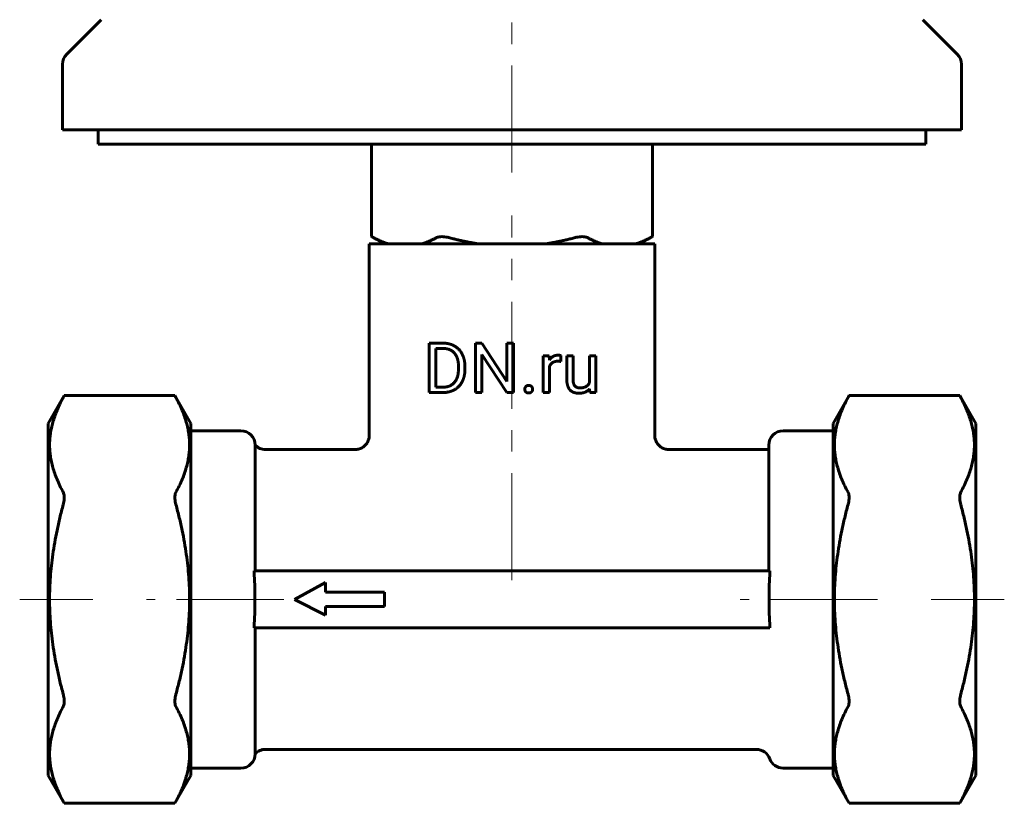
# Model space of a CAD drawing. Header units: millimetres. Extents: x 69 to 138, y 110 to 232.
# Tile 1 of 11: x 69 to 138, y 110 to 165. Entities that reach past the tile are written whole.
import ezdxf

# ---------------------------------------------------------------- set-up
doc = ezdxf.new("R2010")
doc.units = ezdxf.units.MM
doc.linetypes.add('K5LT_AXLED', pattern=[12, 7.5, -1.5, 1.5, -1.5])
doc.linetypes.add('K5LT_BASIC', pattern=[0])
doc.layers.add('Системный слой (1)', color=7, linetype='Continuous', true_color=0x6c6c6c)

# ---------------------------------------------------------------- blocks, each defined once
blk = doc.blocks.new('U0')
at = {"layer": 'Системный слой (1)', "color": 143, "linetype": 'K5LT_BASIC', "lineweight": 60, "true_color": 0x33acca}
for p, q in [((86.332, 134.485), (92.604, 134.485)), ((114.604, 134.485), (121.603, 134.485))]:
    blk.add_line(p, q, dxfattribs=at)
blk = doc.blocks.new('U1')
at = {"layer": 'Системный слой (1)', "color": 143, "linetype": 'K5LT_BASIC', "lineweight": 60, "true_color": 0x33acca}
for p, q in [((74.603, 155.885), (103.603, 155.885)), ((103.603, 155.885), (132.603, 155.885))]:
    blk.add_line(p, q, dxfattribs=at)

msp = doc.modelspace()

# ---------------------------------------------------------------- linework, layer by layer
at = {"layer": 'Системный слой (1)', "color": 30, "linetype": 'K5LT_AXLED', "lineweight": 18, "true_color": 0xff8000}
for p, q in [((103.603, 153.885), (103.603, 166.885)), ((103.603, 125.339), (103.603, 150.885)), ((74.226, 123.985), (69.103, 123.985)), ((87.603, 123.985), (77.981, 123.985)), ((129.226, 123.985), (119.603, 123.985)), ((138.103, 123.985), (132.981, 123.985))]:
    msp.add_line(p, q, dxfattribs=at)
at = {"layer": 'Системный слой (1)', "color": 143, "linetype": 'K5LT_BASIC', "lineweight": 60, "true_color": 0x33acca}
for p, q in [((74.81, 164.592), (72.396, 162.178)), ((132.396, 164.592), (134.81, 162.178)), ((72.103, 156.885), (72.103, 161.471)), ((135.103, 156.885), (135.103, 161.471)), ((72.103, 156.885), (135.103, 156.885)), ((74.603, 155.885), (74.603, 156.885)), ((132.603, 155.885), (132.603, 156.885)), ((93.758, 149.396), (93.758, 155.885)), ((113.449, 149.396), (113.449, 155.885)), ((94.643, 148.885), (93.758, 149.396)), ((112.564, 148.885), (113.449, 149.396)), ((93.603, 135.485), (93.603, 148.885)), ((93.603, 148.885), (113.603, 148.885)), ((113.604, 135.486), (113.603, 148.885)), ((97.801, 141.935), (97.801, 138.475)), ((97.801, 141.935), (98.778, 141.935)), ((98.257, 141.563), (98.789, 141.563)), ((98.257, 141.563), (98.257, 138.847)), ((101.042, 141.935), (101.042, 138.475)), ((101.042, 141.935), (101.501, 141.935)), ((101.501, 141.935), (103.248, 139.257)), ((103.248, 141.935), (103.248, 139.257)), ((103.248, 141.935), (103.702, 141.935)), ((103.702, 141.935), (103.702, 138.475)), ((101.501, 141.142), (101.501, 138.475)), ((101.501, 141.142), (103.244, 138.475)), ((105.788, 141.046), (106.216, 141.046)), ((105.788, 141.046), (105.788, 138.475)), ((106.216, 141.046), (106.223, 140.75)), ((107.031, 141.062), (107.031, 140.653)), ((107.446, 141.046), (107.446, 139.374)), ((107.446, 141.046), (107.885, 141.046)), ((107.885, 141.046), (107.885, 139.385)), ((109.031, 141.046), (109.471, 141.046)), ((109.031, 141.046), (109.031, 139.176)), ((109.471, 141.046), (109.471, 138.475)), ((99.852, 140.313), (99.852, 140.111)), ((100.304, 140.322), (100.304, 140.1)), ((106.228, 140.301), (106.228, 138.475)), ((98.257, 138.847), (98.737, 138.847)), ((109.043, 138.73), (109.053, 138.475)), ((71.103, 136.32), (72.226, 138.264)), ((72.226, 138.264), (79.981, 138.264)), ((81.103, 136.32), (79.981, 138.264)), ((80.053, 138.13), (79.981, 138.264)), ((97.801, 138.475), (98.759, 138.475)), ((101.042, 138.475), (101.501, 138.475)), ((103.244, 138.475), (103.702, 138.475)), ((105.788, 138.475), (106.228, 138.475)), ((109.053, 138.475), (109.471, 138.475)), ((126.103, 136.32), (127.226, 138.264)), ((134.981, 138.264), (127.226, 138.264)), ((136.103, 136.32), (134.981, 138.264)), ((135.053, 138.13), (134.981, 138.264)), ((71.103, 111.65), (71.103, 136.32)), ((81.103, 136.32), (81.103, 111.65)), ((126.103, 136.32), (126.103, 111.65)), ((136.103, 111.65), (136.103, 136.32)), ((81.103, 135.801), (84.603, 135.801)), ((93.604, 135.485), (93.604, 135.485)), ((122.603, 135.801), (126.103, 135.801)), ((85.603, 125.985), (85.603, 134.801)), ((121.603, 134.801), (121.603, 125.985)), ((121.682, 125.985), (85.525, 125.985)), ((90.53, 125.162), (88.367, 123.989)), ((90.53, 124.489), (90.53, 125.162)), ((94.661, 124.489), (90.53, 124.489)), ((94.661, 123.489), (94.661, 124.489)), ((88.367, 123.989), (90.53, 122.893)), ((90.53, 123.489), (94.661, 123.489)), ((90.53, 122.893), (90.53, 123.489)), ((121.682, 121.985), (85.525, 121.985)), ((85.603, 113.17), (85.603, 121.985)), ((86.332, 113.485), (120.724, 113.485)), ((81.103, 112.17), (84.603, 112.17)), ((122.603, 112.17), (126.103, 112.17)), ((71.103, 111.65), (72.226, 109.706)), ((81.103, 111.65), (79.981, 109.706)), ((126.103, 111.65), (127.226, 109.706)), ((136.103, 111.65), (134.981, 109.706)), ((72.153, 109.84), (72.226, 109.706)), ((79.981, 109.706), (80.053, 109.84)), ((127.153, 109.84), (127.226, 109.706)), ((134.981, 109.706), (135.053, 109.84)), ((72.226, 109.706), (79.981, 109.706)), ((134.981, 109.706), (127.226, 109.706))]:
    msp.add_line(p, q, dxfattribs=at)
for centre, start, end in [((73.103, 161.471), 135, 180), ((134.103, 161.471), 0, 45), ((84.603, 134.801), 0, 90), ((122.603, 134.801), 90, 180), ((86.332, 135.485), 223.1963, 270), ((84.603, 113.17), 270, 0), ((86.332, 112.485), 90, 136.8037), ((120.724, 112.485), 20.01402, 90), ((122.603, 113.17), 200.01402, 270)]:
    msp.add_arc(centre, 1, start, end, dxfattribs=at)
for points, knots in [([(93.758, 149.396), (93.758, 149.396), (93.789, 149.38), (93.862, 149.342), (93.876, 149.334), (93.892, 149.326)], [0.17453912, 0.17453912, 0.17453912, 0.17453912, 0.21637042, 0.21637042, 0.22569962, 0.22569962, 0.22569962, 0.22569962]), ([(98.315, 149.326), (98.33, 149.334), (98.348, 149.342), (98.449, 149.38), (98.56, 149.396), (98.801, 149.396), (98.943, 149.38), (99.117, 149.342), (99.149, 149.334), (99.181, 149.326)], [0.1233872, 0.1233872, 0.1233872, 0.1233872, 0.1327164, 0.1327164, 0.1745434, 0.1745434, 0.2163704, 0.2163704, 0.2256996, 0.2256996, 0.2256996, 0.2256996]), ([(108.026, 149.326), (108.058, 149.334), (108.089, 149.342), (108.263, 149.38), (108.405, 149.396), (108.647, 149.396), (108.758, 149.38), (108.859, 149.342), (108.876, 149.334), (108.892, 149.326)], [0.1233872, 0.1233872, 0.1233872, 0.1233872, 0.1327164, 0.1327164, 0.1745434, 0.1745434, 0.2163704, 0.2163704, 0.2256996, 0.2256996, 0.2256996, 0.2256996]), ([(113.315, 149.326), (113.33, 149.334), (113.345, 149.342), (113.418, 149.38), (113.449, 149.396), (113.449, 149.396)], [0.12338717, 0.12338717, 0.12338717, 0.12338717, 0.13271636, 0.13271636, 0.17453872, 0.17453872, 0.17453872, 0.17453872]), ([(72.226, 138.264), (72.226, 138.264), (72.21, 138.235), (72.171, 138.164), (72.163, 138.148), (72.153, 138.13)], [0.17051998, 0.17051998, 0.17051998, 0.17051998, 0.21138381, 0.21138381, 0.22164156, 0.22164156, 0.22164156, 0.22164156]), ([(127.226, 138.264), (127.226, 138.264), (127.21, 138.235), (127.171, 138.164), (127.163, 138.148), (127.153, 138.13)], [0.47980983, 0.47980983, 0.47980983, 0.47980983, 0.52067366, 0.52067366, 0.53093141, 0.53093141, 0.53093141, 0.53093141]), ([(92.604, 134.485), (92.605, 134.485), (92.606, 134.485), (92.607, 134.485), (92.608, 134.485), (92.61, 134.485), (92.612, 134.485), (92.616, 134.485), (92.619, 134.485), (92.627, 134.485), (92.633, 134.485), (92.649, 134.486), (92.66, 134.486), (92.692, 134.488), (92.713, 134.491), (92.775, 134.499), (92.816, 134.507), (92.9, 134.53), (92.942, 134.544), (93.027, 134.579), (93.068, 134.6), (93.148, 134.647), (93.187, 134.673), (93.259, 134.729), (93.293, 134.76), (93.354, 134.823), (93.382, 134.855), (93.432, 134.923), (93.455, 134.959), (93.498, 135.034), (93.517, 135.074), (93.549, 135.157), (93.563, 135.2), (93.585, 135.287), (93.593, 135.331), (93.602, 135.412), (93.604, 135.448), (93.604, 135.485)], [0, 0, 0, 0, 0.019782, 0.019782, 0.049455, 0.049455, 0.103856, 0.103856, 0.207711, 0.207711, 0.410477, 0.410477, 0.806118, 0.806118, 1.577618, 1.577618, 3.081056, 3.081056, 4.721535, 4.721535, 6.39882, 6.39882, 8.081919, 8.081919, 9.73598, 9.73598, 11.273048, 11.273048, 12.816555, 12.816555, 14.415994, 14.415994, 16.045554, 16.045554, 17.671335, 17.671335, 18.998764, 18.998764, 18.998764, 18.998764]), ([(114.604, 134.486), (114.604, 134.486), (114.603, 134.486), (114.602, 134.486), (114.601, 134.486), (114.599, 134.486), (114.597, 134.486), (114.593, 134.486), (114.59, 134.486), (114.581, 134.486), (114.576, 134.486), (114.559, 134.487), (114.548, 134.488), (114.516, 134.49), (114.495, 134.492), (114.433, 134.5), (114.392, 134.508), (114.309, 134.531), (114.266, 134.545), (114.181, 134.58), (114.14, 134.601), (114.06, 134.647), (114.021, 134.673), (113.949, 134.73), (113.915, 134.76), (113.854, 134.823), (113.827, 134.855), (113.776, 134.923), (113.753, 134.958), (113.711, 135.034), (113.692, 135.073), (113.659, 135.156), (113.646, 135.198), (113.624, 135.285), (113.616, 135.33), (113.606, 135.411), (113.604, 135.449), (113.604, 135.486)], [0, 0, 0, 0, 0.019793, 0.019793, 0.049483, 0.049483, 0.103914, 0.103914, 0.207828, 0.207828, 0.410708, 0.410708, 0.806571, 0.806571, 1.578504, 1.578504, 3.082786, 3.082786, 4.723981, 4.723981, 6.399965, 6.399965, 8.078829, 8.078829, 9.727195, 9.727195, 11.258157, 11.258157, 12.794296, 12.794296, 14.387445, 14.387445, 16.013848, 16.013848, 17.638617, 17.638617, 18.998763, 18.998763, 18.998763, 18.998763]), ([(72.153, 131.491), (72.163, 131.473), (72.171, 131.454), (72.21, 131.352), (72.226, 131.243), (72.226, 131.007), (72.21, 130.869), (72.171, 130.694), (72.163, 130.66), (72.153, 130.625)], [0.1194043, 0.1194043, 0.1194043, 0.1194043, 0.1296621, 0.1296621, 0.1705229, 0.1705229, 0.2113838, 0.2113838, 0.2216416, 0.2216416, 0.2216416, 0.2216416]), ([(80.053, 130.625), (80.044, 130.66), (80.035, 130.694), (79.997, 130.869), (79.981, 131.007), (79.981, 131.243), (79.997, 131.352), (80.035, 131.454), (80.044, 131.473), (80.053, 131.491)], [0.4286942, 0.4286942, 0.4286942, 0.4286942, 0.4389519, 0.4389519, 0.4798128, 0.4798128, 0.5206737, 0.5206737, 0.5309314, 0.5309314, 0.5309314, 0.5309314]), ([(127.153, 131.491), (127.163, 131.473), (127.171, 131.454), (127.21, 131.352), (127.226, 131.243), (127.226, 131.007), (127.21, 130.869), (127.171, 130.694), (127.163, 130.66), (127.153, 130.625)], [0.4286942, 0.4286942, 0.4286942, 0.4286942, 0.4389519, 0.4389519, 0.4798128, 0.4798128, 0.5206737, 0.5206737, 0.5309314, 0.5309314, 0.5309314, 0.5309314]), ([(135.053, 130.625), (135.044, 130.66), (135.035, 130.694), (134.997, 130.869), (134.981, 131.007), (134.981, 131.243), (134.997, 131.352), (135.035, 131.454), (135.044, 131.473), (135.053, 131.491)], [0.7697401, 0.7697401, 0.7697401, 0.7697401, 0.7799978, 0.7799978, 0.8208587, 0.8208587, 0.8617196, 0.8617196, 0.8719773, 0.8719773, 0.8719773, 0.8719773]), ([(85.525, 125.985), (85.533, 125.879), (85.539, 125.772), (85.576, 125.091), (85.581, 124.512), (85.581, 123.985)], [0.6777007, 0.6777007, 0.6777007, 0.6777007, 0.7071591, 0.7071591, 0.865168, 0.865168, 0.865168, 0.865168]), ([(121.625, 123.985), (121.625, 124.512), (121.631, 125.091), (121.667, 125.772), (121.674, 125.879), (121.682, 125.985)], [1.730336, 1.730336, 1.730336, 1.730336, 1.8883449, 1.8883449, 1.9178034, 1.9178034, 1.9178034, 1.9178034]), ([(85.581, 123.985), (85.581, 123.459), (85.576, 122.88), (85.539, 122.199), (85.533, 122.092), (85.525, 121.985)], [0.865168, 0.865168, 0.865168, 0.865168, 1.0231769, 1.0231769, 1.0526354, 1.0526354, 1.0526354, 1.0526354]), ([(121.682, 121.985), (121.674, 122.092), (121.667, 122.199), (121.631, 122.88), (121.625, 123.459), (121.625, 123.985)], [1.5428687, 1.5428687, 1.5428687, 1.5428687, 1.5723271, 1.5723271, 1.730336, 1.730336, 1.730336, 1.730336]), ([(72.153, 117.346), (72.163, 117.311), (72.171, 117.276), (72.21, 117.102), (72.226, 116.964), (72.226, 116.728), (72.21, 116.619), (72.171, 116.516), (72.163, 116.497), (72.153, 116.48)], [0.7697401, 0.7697401, 0.7697401, 0.7697401, 0.7799978, 0.7799978, 0.8208587, 0.8208587, 0.8617196, 0.8617196, 0.8719773, 0.8719773, 0.8719773, 0.8719773]), ([(80.053, 116.48), (80.044, 116.497), (80.035, 116.516), (79.997, 116.619), (79.981, 116.728), (79.981, 116.964), (79.997, 117.102), (80.035, 117.276), (80.044, 117.311), (80.053, 117.346)], [0.4286942, 0.4286942, 0.4286942, 0.4286942, 0.4389519, 0.4389519, 0.4798128, 0.4798128, 0.5206737, 0.5206737, 0.5309314, 0.5309314, 0.5309314, 0.5309314]), ([(127.153, 117.346), (127.163, 117.311), (127.171, 117.276), (127.21, 117.102), (127.226, 116.964), (127.226, 116.728), (127.21, 116.619), (127.171, 116.516), (127.163, 116.497), (127.153, 116.48)], [0.4286942, 0.4286942, 0.4286942, 0.4286942, 0.4389519, 0.4389519, 0.4798128, 0.4798128, 0.5206737, 0.5206737, 0.5309314, 0.5309314, 0.5309314, 0.5309314]), ([(135.053, 116.48), (135.044, 116.497), (135.035, 116.516), (134.997, 116.619), (134.981, 116.728), (134.981, 116.964), (134.997, 117.102), (135.035, 117.276), (135.044, 117.311), (135.053, 117.346)], [0.1194043, 0.1194043, 0.1194043, 0.1194043, 0.1296621, 0.1296621, 0.1705229, 0.1705229, 0.2113838, 0.2113838, 0.2216416, 0.2216416, 0.2216416, 0.2216416])]:
    msp.add_open_spline(points, degree=3, knots=knots, dxfattribs=at)
for points, weights in [([(93.892, 149.326), (94.444, 149.036), (94.953, 148.885)], [1.00334049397, 1.00818830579, 1]), ([(97.254, 148.885), (97.763, 149.036), (98.315, 149.326)], [1, 1.00818830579, 1.00334049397]), ([(99.181, 149.326), (100.285, 149.036), (101.302, 148.885)], [1.00334049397, 1.00818830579, 1]), ([(105.905, 148.885), (106.922, 149.036), (108.026, 149.326)], [1, 1.00818830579, 1.00334049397]), ([(108.892, 149.326), (109.444, 149.036), (109.953, 148.885)], [1.00334049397, 1.00818830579, 1]), ([(112.254, 148.885), (112.763, 149.036), (113.315, 149.326)], [1, 1.00818830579, 1.00334049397]), ([(72.153, 138.13), (70.355, 134.811), (72.153, 131.491)], [1.01049905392, 1.14420148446, 1.01049905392]), ([(80.053, 131.491), (81.851, 134.811), (80.053, 138.13)], [1.01049905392, 1.14420148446, 1.01049905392]), ([(127.153, 131.491), (125.355, 134.811), (127.153, 138.13)], [1.01049905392, 1.14420148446, 1.01049905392]), ([(135.053, 138.13), (136.851, 134.811), (135.053, 131.491)], [1.01049905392, 1.14420148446, 1.01049905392]), ([(72.153, 130.625), (70.355, 123.985), (72.153, 117.346)], [1.01049905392, 1.14420148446, 1.01049905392]), ([(80.053, 117.346), (81.851, 123.985), (80.053, 130.625)], [1.01049905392, 1.14420148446, 1.01049905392]), ([(127.153, 117.346), (125.355, 123.985), (127.153, 130.625)], [1.01049905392, 1.14420148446, 1.01049905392]), ([(135.053, 130.625), (136.851, 123.985), (135.053, 117.346)], [1.01049905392, 1.14420148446, 1.01049905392]), ([(72.153, 116.48), (70.355, 113.16), (72.153, 109.84)], [1.01049905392, 1.14420148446, 1.01049905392]), ([(80.053, 109.84), (81.851, 113.16), (80.053, 116.48)], [1.01049905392, 1.14420148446, 1.01049905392]), ([(127.153, 109.84), (125.355, 113.16), (127.153, 116.48)], [1.01049905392, 1.14420148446, 1.01049905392]), ([(135.053, 116.48), (136.851, 113.16), (135.053, 109.84)], [1.01049905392, 1.14420148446, 1.01049905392])]:
    msp.add_rational_spline(points, weights, degree=2, dxfattribs=at)
for points in [[(99.576, 141.736), (99.229, 141.935), (98.778, 141.935)], [(99.575, 141.231), (99.298, 141.558), (98.789, 141.563)], [(100.112, 141.168), (99.923, 141.536), (99.576, 141.736)], [(99.852, 140.313), (99.852, 140.904), (99.575, 141.231)], [(100.304, 140.322), (100.301, 140.799), (100.112, 141.168)], [(106.836, 141.095), (106.439, 141.095), (106.223, 140.75)], [(107.031, 141.062), (106.965, 141.095), (106.836, 141.095)], [(99.558, 139.176), (99.852, 139.504), (99.852, 140.111)], [(100.115, 139.242), (100.304, 139.611), (100.304, 140.1)], [(106.228, 140.301), (106.382, 140.67), (106.815, 140.67)], [(106.815, 140.67), (106.931, 140.67), (107.031, 140.653)], [(108.361, 138.801), (107.885, 138.801), (107.885, 139.385)], [(98.737, 138.847), (99.265, 138.847), (99.558, 139.176)], [(99.575, 138.677), (99.926, 138.874), (100.115, 139.242)], [(104.569, 138.896), (104.501, 138.82), (104.501, 138.706)], [(104.501, 138.706), (104.501, 138.597), (104.569, 138.523)], [(104.772, 138.972), (104.637, 138.972), (104.569, 138.896)], [(104.978, 138.896), (104.908, 138.972), (104.772, 138.972)], [(105.048, 138.706), (105.048, 138.82), (104.978, 138.896)], [(104.978, 138.523), (105.048, 138.597), (105.048, 138.706)], [(107.446, 139.374), (107.448, 138.906), (107.663, 138.667)], [(108.29, 138.428), (108.786, 138.428), (109.043, 138.73)], [(109.031, 139.176), (108.865, 138.801), (108.361, 138.801)], [(98.759, 138.475), (99.225, 138.479), (99.575, 138.677)], [(104.569, 138.523), (104.637, 138.449), (104.772, 138.449)], [(104.772, 138.449), (104.908, 138.449), (104.978, 138.523)], [(107.663, 138.667), (107.878, 138.428), (108.29, 138.428)]]:
    msp.add_open_spline(points, degree=2, dxfattribs=at)

# ---------------------------------------------------------------- block references
at = {"layer": 'Системный слой (1)'}
for name in ['U1', 'U0']:
    msp.add_blockref(name, (0, 0), dxfattribs=at)

doc.saveas('drawing.dxf')
